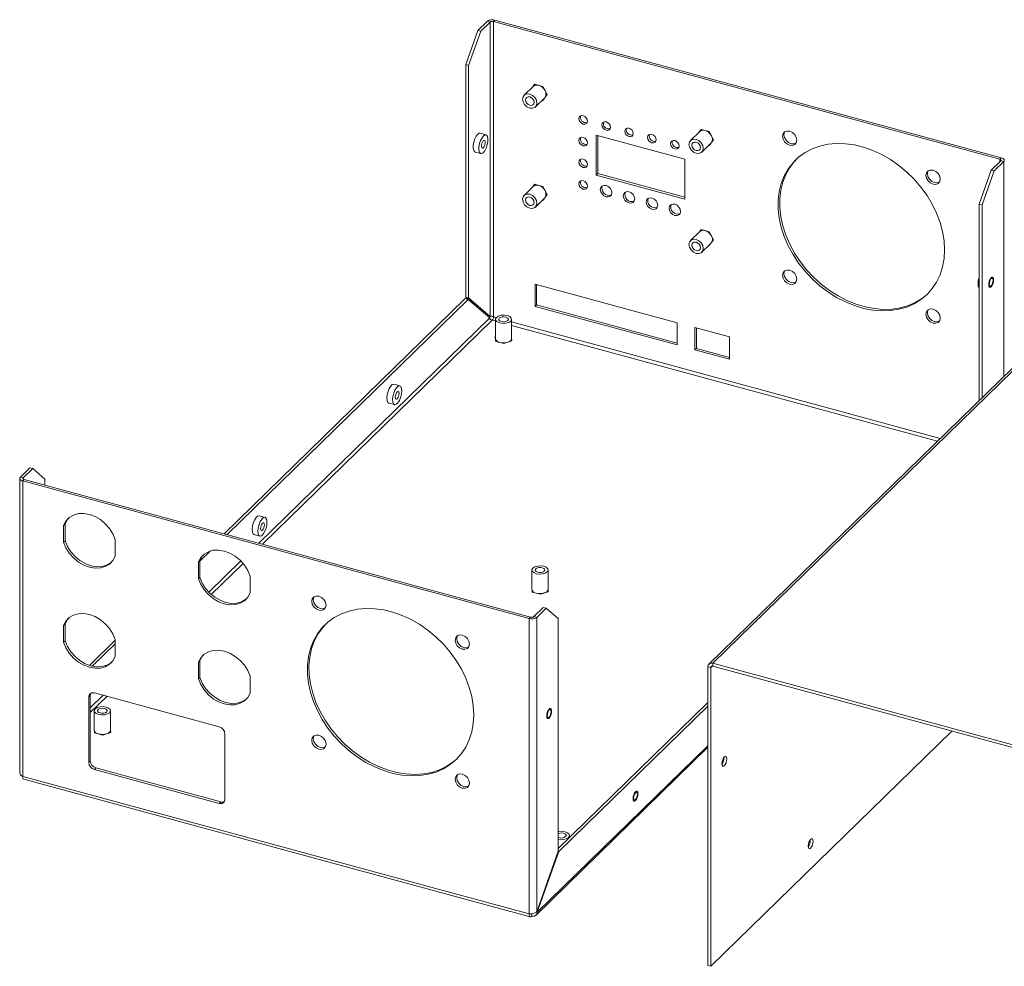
# Model space of a CAD drawing. Header units: millimetres. Extents: x 50 to 1756, y 57 to 1164.
# Tile 5 of 6: x 1238 to 1542, y 558 to 850. Entities that reach past the tile are written whole.
import ezdxf

# ---------------------------------------------------------------- set-up
doc = ezdxf.new("R2010")
doc.units = ezdxf.units.MM

msp = doc.modelspace()

# ---------------------------------------------------------------- linework, layer by layer
at = {"color": 7, "linetype": 'Continuous', "lineweight": 15}
for p, q in [((1382.1336, 849.168), (1379.2105, 846.315)), ((1383.0181, 848.9277), (1380.095, 846.0746)), ((1382.1336, 849.168), (1383.0181, 848.9277)), ((1383.0181, 758.1452), (1383.0181, 848.9277)), ((1384.48, 849.5416), (1384.0133, 849.0861)), ((1540.1368, 806.6551), (1384.0133, 849.0861)), ((1384.0133, 758.0006), (1384.0133, 849.0861)), ((1540.6035, 807.1106), (1384.48, 849.5416)), ((1375.477, 835.8136), (1379.2105, 846.315)), ((1380.095, 846.0746), (1376.3614, 835.5732)), ((1379.2105, 846.315), (1380.095, 846.0746)), ((1376.3614, 835.5732), (1375.477, 835.8136)), ((1375.477, 764.1146), (1375.477, 835.8136)), ((1376.3614, 763.8742), (1376.3614, 835.5732)), ((1396.2528, 829.0737), (1393.4526, 826.3406)), ((1396.945, 822.7625), (1399.7451, 825.4955)), ((1381.7172, 814.1483), (1379.9484, 814.6291)), ((1443.0158, 806.6498), (1415.6873, 814.0771)), ((1415.6873, 814.0771), (1415.6873, 801.7338)), ((1416.154, 802.1894), (1416.154, 813.9502)), ((1447.549, 815.1325), (1444.7488, 812.3994)), ((1448.2412, 808.8213), (1451.0414, 811.5543)), ((1378.3748, 808.8391), (1380.1436, 808.3584)), ((1540.4445, 806.1425), (1537.5214, 803.2895)), ((1541.3289, 805.9022), (1538.4058, 803.0491)), ((1540.6035, 807.1106), (1540.1368, 806.6551)), ((1541.3289, 805.9022), (1540.4445, 806.1425)), ((1416.154, 802.1894), (1415.6873, 801.7338)), ((1415.6873, 801.7338), (1443.0158, 794.3065)), ((1443.0158, 794.8889), (1416.154, 802.1894)), ((1533.7878, 792.7881), (1537.5214, 803.2895)), ((1538.4058, 803.0491), (1534.6722, 792.5477)), ((1537.5214, 803.2895), (1538.4058, 803.0491)), ((1396.2528, 798.2157), (1393.4526, 795.4826)), ((1396.945, 791.9045), (1399.7451, 794.6375)), ((1596.3457, 792.4073), (1451.6702, 651.1995)), ((1534.6722, 792.5477), (1533.7878, 792.7881)), ((1533.7878, 732.287), (1533.7878, 792.7881)), ((1534.6722, 733.1502), (1534.6722, 792.5477)), ((1595.1328, 792.1615), (1450.4572, 650.9537)), ((1447.549, 784.2744), (1444.7488, 781.5414)), ((1448.2412, 777.9632), (1451.0414, 780.6963)), ((1440.6279, 756.2116), (1396.8492, 768.1097)), ((1396.8492, 768.1097), (1396.8492, 761.2523)), ((1397.3159, 761.7079), (1397.3159, 767.9828)), ((1301.0001, 691.1198), (1375.312, 763.6505)), ((1301.8845, 690.8795), (1376.1964, 763.4101)), ((1375.312, 763.6505), (1376.1964, 763.4101)), ((1375.477, 764.1146), (1382.1336, 758.3856)), ((1375.477, 764.1146), (1376.3614, 763.8742)), ((1382.8531, 757.6811), (1376.1964, 763.4101)), ((1376.3614, 763.8742), (1383.0181, 758.1452)), ((1397.3159, 761.7079), (1396.8492, 761.2523)), ((1396.8492, 761.2523), (1440.6279, 749.3542)), ((1440.6279, 749.9366), (1397.3159, 761.7079)), ((1382.1336, 758.3856), (1383.0181, 758.1452)), ((1384.6213, 757.2836), (1384.6213, 751.2834)), ((1389.6213, 751.2834), (1389.6213, 757.2836)), ((1440.6279, 749.3542), (1440.6279, 756.2116)), ((1456.7685, 751.8249), (1446.1555, 754.7093)), ((1446.1555, 754.7093), (1446.1555, 747.8519)), ((1446.6222, 748.3075), (1446.6222, 754.5824)), ((1385.6755, 750.2205), (1385.6676, 750.2359)), ((1456.7685, 744.9676), (1456.7685, 751.8249)), ((1446.6222, 748.3075), (1446.1555, 747.8519)), ((1446.1555, 747.8519), (1456.7685, 744.9676)), ((1456.7685, 745.5499), (1446.6222, 748.3075)), ((1355.1156, 736.7543), (1353.3467, 737.235)), ((1351.7731, 731.445), (1353.542, 730.9643)), ((1241.0687, 711.4843), (1238.1456, 708.6313)), ((1241.9531, 711.244), (1239.03, 708.3909)), ((1241.9531, 711.244), (1241.0687, 711.4843)), ((1245.6867, 708.0307), (1241.9531, 711.244)), ((1237.9449, 708.2139), (1237.9449, 617.3964)), ((1238.1456, 708.6313), (1239.03, 708.3909)), ((1238.871, 707.4228), (1239.3377, 707.8783)), ((1238.871, 707.4228), (1394.9945, 664.9918)), ((1238.871, 707.4228), (1238.871, 616.3373)), ((1239.3377, 707.8783), (1395.4612, 665.4473)), ((1245.6867, 708.0307), (1245.6867, 706.1528)), ((1313.5797, 696.214), (1311.8108, 696.6947)), ((1267.4054, 684.2033), (1267.4054, 689.4173)), ((1310.2372, 690.9047), (1312.0061, 690.424)), ((1293.5202, 682.7156), (1296.7263, 685.8449)), ((1293.5202, 682.9022), (1293.0535, 682.4467)), ((1293.0535, 682.4467), (1293.0535, 677.2327)), ((1293.5202, 682.9022), (1293.5202, 677.6882)), ((1293.5202, 677.6882), (1293.0535, 677.2327)), ((1308.973, 672.9061), (1308.973, 678.1201)), ((1395.8711, 679.9769), (1395.8711, 673.9767)), ((1400.8711, 673.9767), (1400.8711, 679.9769)), ((1396.9253, 672.9138), (1396.9174, 672.9292)), ((1399.3796, 668.4588), (1396.4565, 665.6058)), ((1400.264, 668.2185), (1397.3409, 665.3654)), ((1400.264, 668.2185), (1399.3796, 668.4588)), ((1403.9975, 665.0052), (1400.264, 668.2185)), ((1394.9945, 664.9918), (1395.4612, 665.4473)), ((1394.9945, 664.9918), (1394.9945, 573.9063)), ((1397.3409, 665.3654), (1396.4565, 665.6058)), ((1397.3409, 665.3654), (1397.3409, 574.583)), ((1403.9975, 665.0052), (1403.9975, 593.3062)), ((1259.4503, 650.5659), (1267.4054, 658.3303)), ((1260.333, 650.3239), (1267.4054, 657.2267)), ((1267.4054, 653.3453), (1267.4054, 658.5592)), ((1293.5202, 652.0441), (1293.0535, 651.5886)), ((1293.0535, 651.5886), (1293.0535, 646.3747)), ((1293.5202, 652.0441), (1293.5202, 646.8302)), ((1451.0187, 649.888), (1450.1343, 650.1284)), ((1450.1343, 558.0143), (1450.1343, 650.1284)), ((1451.0187, 557.7739), (1451.0187, 649.888)), ((1451.6702, 651.1995), (1609.9163, 608.1916)), ((1451.6702, 650.3424), (1451.6702, 651.1995)), ((1451.6702, 650.3424), (1609.9163, 607.3345)), ((1293.5202, 646.8302), (1293.0535, 646.3747)), ((1308.973, 642.0481), (1308.973, 647.2621)), ((1259.6912, 641.2735), (1259.2245, 640.818)), ((1259.2245, 640.818), (1259.2245, 620.6746)), ((1259.6912, 641.2735), (1259.6912, 621.1301)), ((1299.4655, 631.5957), (1260.9933, 642.0516)), ((1403.9975, 594.1067), (1450.1343, 639.1376)), ((1404.1625, 593.1642), (1450.1343, 638.034)), ((1260.9471, 636.5737), (1260.9471, 630.5735)), ((1265.9471, 630.5735), (1265.9471, 636.5737)), ((1262.0012, 629.5106), (1261.9933, 629.526)), ((1301.2344, 609.2572), (1301.2344, 629.4006)), ((1525.3454, 630.319), (1451.0187, 557.7739)), ((1397.1483, 573.5818), (1450.1343, 625.2977)), ((1259.6912, 621.1301), (1259.2245, 620.6746)), ((1394.9945, 573.9063), (1238.871, 616.3373)), ((1261.46, 618.935), (1260.9933, 618.4795)), ((1260.9933, 618.4795), (1299.4655, 608.0236)), ((1261.46, 618.935), (1299.9322, 608.4791)), ((1239.226, 615.4525), (1395.3495, 573.0215)), ((1299.9322, 608.4791), (1299.4655, 608.0236)), ((1407.454, 597.4803), (1407.454, 598.1151)), ((1397.3409, 574.583), (1403.9975, 593.3062)), ((1404.1625, 593.1642), (1397.5059, 574.441)), ((1404.1625, 593.1642), (1403.966, 593.2176)), ((1395.805, 573.2088), (1395.805, 573.9444)), ((1397.5059, 574.441), (1397.2572, 574.5085)), ((1450.1343, 558.0143), (1451.0187, 557.7739))]:
    msp.add_line(p, q, dxfattribs=at)
at = {"color": 144, "linetype": 'Continuous', "lineweight": 0}
for p, q in [((1396.7224, 829.7745), (1396.1599, 828.983)), ((1396.5086, 829.2726), (1396.8422, 829.7419)), ((1399.2755, 829.0806), (1396.7224, 829.7745)), ((1400.552, 826.5907), (1399.2755, 829.0806)), ((1399.2755, 824.7948), (1400.552, 826.5907)), ((1399.0812, 824.8476), (1399.2755, 824.7948)), ((1399.6224, 825.2828), (1399.5479, 825.3031)), ((1448.0187, 815.8332), (1447.4561, 815.0418)), ((1448.1384, 815.8007), (1447.8049, 815.3314)), ((1450.5717, 815.1394), (1448.0187, 815.8332)), ((1451.8483, 812.6495), (1450.5717, 815.1394)), ((1450.3775, 810.9063), (1450.5717, 810.8535)), ((1450.5717, 810.8535), (1451.8483, 812.6495)), ((1450.9187, 811.3416), (1450.8442, 811.3618)), ((1443.0158, 794.3065), (1443.0158, 806.6498)), ((1396.7224, 798.9164), (1396.1599, 798.125)), ((1396.5086, 798.4146), (1396.8422, 798.8839)), ((1399.2755, 798.2226), (1396.7224, 798.9164)), ((1400.552, 795.7327), (1399.2755, 798.2226)), ((1399.2755, 793.9367), (1400.552, 795.7327)), ((1399.0812, 793.9895), (1399.2755, 793.9367)), ((1448.0187, 784.9752), (1447.4561, 784.1838)), ((1448.1384, 784.9427), (1447.8049, 784.4734)), ((1450.5717, 784.2814), (1448.0187, 784.9752)), ((1451.8483, 781.7915), (1450.5717, 784.2814)), ((1450.5717, 779.9955), (1451.8483, 781.7915)), ((1450.9187, 780.4836), (1450.8442, 780.5038)), ((1450.3775, 780.0483), (1450.5717, 779.9955)), ((1384.5682, 751.9773), (1384.6213, 751.9945)), ((1384.678, 750.4916), (1384.5682, 751.9773)), ((1384.6213, 751.2834), (1384.6231, 751.2344)), ((1384.6301, 751.1402), (1384.6364, 751.1422)), ((1387.2311, 749.7977), (1384.678, 750.4916)), ((1389.6744, 750.5895), (1387.2311, 749.7977)), ((1389.5775, 751.0434), (1389.6126, 750.5695)), ((1389.6213, 751.3079), (1389.6744, 750.5895)), ((1251.9525, 694.1994), (1251.4858, 693.7439)), ((1251.4858, 693.7439), (1251.4858, 688.5299)), ((1251.9525, 694.1994), (1251.9525, 688.9854)), ((1251.9525, 688.9854), (1251.4858, 688.5299)), ((1395.818, 674.6706), (1395.8711, 674.6878)), ((1395.9278, 673.1849), (1395.818, 674.6706)), ((1395.8711, 673.9767), (1395.8729, 673.9278)), ((1400.8711, 674.0012), (1400.9242, 673.2829)), ((1395.8862, 673.8355), (1395.8799, 673.8335)), ((1398.4809, 672.491), (1395.9278, 673.1849)), ((1400.9242, 673.2829), (1398.4809, 672.491)), ((1400.8623, 673.2628), (1400.8273, 673.7368)), ((1251.9525, 663.3413), (1251.4858, 662.8858)), ((1251.4858, 662.8858), (1251.4858, 657.6719)), ((1251.9525, 663.3413), (1251.9525, 658.1274)), ((1251.9525, 658.1274), (1251.4858, 657.6719)), ((1260.894, 631.2674), (1260.9471, 631.2846)), ((1261.0038, 629.7817), (1260.894, 631.2674)), ((1260.9471, 630.5735), (1260.9489, 630.5245)), ((1260.9558, 630.4303), (1260.9621, 630.4323)), ((1263.5569, 629.0878), (1261.0038, 629.7817)), ((1266.0002, 629.8796), (1263.5569, 629.0878)), ((1265.9383, 629.8596), (1265.9033, 630.3335)), ((1265.9471, 630.598), (1266.0002, 629.8796))]:
    msp.add_line(p, q, dxfattribs=at)
at = {"color": 8, "linetype": 'Continuous', "lineweight": 15}
for p, q in [((1540.1368, 805.8422), (1540.1368, 806.6551)), ((1541.3289, 739.6473), (1541.3289, 805.9022)), ((1311.6826, 688.2165), (1382.8531, 757.6811)), ((1312.8401, 687.902), (1383.6695, 757.0337)), ((1383.6695, 757.0337), (1384.6213, 756.775)), ((1384.8165, 757.7823), (1384.0133, 758.0006)), ((1521.7733, 720.5604), (1389.6213, 756.4765)), ((1389.6213, 755.4161), (1520.9235, 719.731)), ((1239.03, 708.3909), (1239.03, 708.0368)), ((1296.263, 673.1666), (1306.1037, 682.7713)), ((1297.0102, 672.4515), (1306.8004, 682.0071)), ((1451.0187, 649.888), (1451.509, 650.3665)), ((1259.6912, 637.4713), (1263.6455, 641.3308)), ((1259.6912, 636.027), (1264.8029, 641.0163)), ((1397.5059, 574.441), (1450.1343, 625.8079))]:
    msp.add_line(p, q, dxfattribs=at)
at = {"color": 7, "linetype": 'Continuous', "lineweight": 15, "flags": 128}
for points in [[(1397.4098, 823.9506), (1397.2415, 824.8164), (1396.7622, 825.6419), (1396.0449, 826.3014), (1395.1988, 826.6945), (1394.3526, 826.7613), (1393.6353, 826.4917), (1393.156, 825.9268), (1392.9877, 825.1525), (1393.156, 824.2867), (1393.6353, 823.4612), (1394.3526, 822.8017), (1395.1988, 822.4086), (1396.0449, 822.3418), (1396.7622, 822.6114), (1397.2415, 823.1763), (1397.4098, 823.9506)], [(1396.5254, 824.191), (1396.4244, 824.7105), (1396.1368, 825.2058), (1395.7065, 825.6015), (1395.1988, 825.8373), (1394.6911, 825.8774), (1394.2607, 825.7157), (1393.9731, 825.3767), (1393.8722, 824.9121), (1393.9731, 824.3926), (1394.2607, 823.8973), (1394.6911, 823.5017), (1395.1988, 823.2658), (1395.7065, 823.2257), (1396.1368, 823.3875), (1396.4244, 823.7264), (1396.5254, 824.191)], [(1412.9898, 818.4103), (1412.8889, 818.9298), (1412.6013, 819.425), (1412.1709, 819.8207), (1411.6632, 820.0566), (1411.1555, 820.0967), (1410.7251, 819.9349), (1410.4376, 819.596), (1410.3366, 819.1314), (1410.4376, 818.6119), (1410.7251, 818.1166), (1411.1555, 817.7209), (1411.6632, 817.4851), (1412.1709, 817.445), (1412.6013, 817.6067), (1412.8889, 817.9457), (1412.9898, 818.4103)], [(1420.0652, 816.4873), (1419.9642, 817.0068), (1419.6766, 817.5021), (1419.2462, 817.8978), (1418.7386, 818.1336), (1418.2309, 818.1738), (1417.8005, 818.012), (1417.5129, 817.673), (1417.4119, 817.2084), (1417.5129, 816.689), (1417.8005, 816.1937), (1418.2309, 815.798), (1418.7386, 815.5621), (1419.2462, 815.522), (1419.6766, 815.6838), (1419.9642, 816.0228), (1420.0652, 816.4873)], [(1379.6948, 808.838), (1379.9946, 808.4273), (1380.4072, 808.3575), (1380.8829, 808.637), (1381.3643, 809.232), (1381.7935, 810.0709), (1382.1185, 811.0523), (1382.3002, 812.0581), (1382.3167, 812.9667), (1382.166, 813.6687), (1381.8662, 814.0794), (1381.4536, 814.1492), (1380.9779, 813.8697), (1380.4965, 813.2747), (1380.0674, 812.4358), (1379.7424, 811.4543), (1379.5606, 810.4486), (1379.5441, 809.54), (1379.6948, 808.838)], [(1427.1405, 814.5644), (1427.0395, 815.0839), (1426.752, 815.5792), (1426.3216, 815.9749), (1425.8139, 816.2107), (1425.3062, 816.2508), (1424.8758, 816.0891), (1424.5883, 815.7501), (1424.4873, 815.2855), (1424.5883, 814.766), (1424.8758, 814.2708), (1425.3062, 813.8751), (1425.8139, 813.6392), (1426.3216, 813.5991), (1426.752, 813.7609), (1427.0395, 814.0998), (1427.1405, 814.5644)], [(1434.2159, 812.6415), (1434.1149, 813.161), (1433.8273, 813.6563), (1433.3969, 814.0519), (1432.8892, 814.2878), (1432.3816, 814.3279), (1431.9512, 814.1662), (1431.6636, 813.8272), (1431.5626, 813.3626), (1431.6636, 812.8431), (1431.9512, 812.3478), (1432.3816, 811.9521), (1432.8892, 811.7163), (1433.3969, 811.6762), (1433.8273, 811.8379), (1434.1149, 812.1769), (1434.2159, 812.6415)], [(1477.5524, 812.521), (1477.3841, 813.3868), (1476.9048, 814.2123), (1476.1874, 814.8718), (1475.3413, 815.2649), (1474.4952, 815.3317), (1473.7779, 815.0621), (1473.2986, 814.4972), (1473.1303, 813.7229), (1473.2986, 812.8571), (1473.7779, 812.0316), (1474.4952, 811.3721), (1475.3413, 810.979), (1476.1874, 810.9122), (1476.9048, 811.1818), (1477.3841, 811.7467), (1477.5524, 812.521)], [(1477.2948, 811.5873), (1476.6541, 811.3677), (1475.808, 811.4345), (1474.9619, 811.8276), (1474.2446, 812.4871), (1473.7653, 813.3126), (1473.597, 814.1784), (1473.7653, 814.9527), (1473.8545, 815.1121)], [(1380.4156, 810.2469), (1380.5598, 810.0642), (1380.7604, 810.0625), (1380.9869, 810.242), (1381.2048, 810.5756), (1381.3809, 811.0123), (1381.4885, 811.4857), (1381.511, 811.9238), (1381.4452, 812.2598), (1381.301, 812.4425), (1381.1004, 812.4442), (1380.8739, 812.2647), (1380.656, 811.9311), (1380.4799, 811.4944), (1380.3724, 811.021), (1380.3498, 810.5829), (1380.4156, 810.2469)], [(1412.9898, 811.7244), (1412.8889, 812.2439), (1412.6013, 812.7391), (1412.1709, 813.1348), (1411.6632, 813.3707), (1411.1555, 813.4108), (1410.7251, 813.249), (1410.4376, 812.9101), (1410.3366, 812.4455), (1410.4376, 811.926), (1410.7251, 811.4307), (1411.1555, 811.035), (1411.6632, 810.7992), (1412.1709, 810.7591), (1412.6013, 810.9208), (1412.8889, 811.2598), (1412.9898, 811.7244)], [(1441.2912, 810.7186), (1441.1902, 811.238), (1440.9027, 811.7333), (1440.4723, 812.129), (1439.9646, 812.3649), (1439.4569, 812.405), (1439.0265, 812.2432), (1438.7389, 811.9043), (1438.638, 811.4397), (1438.7389, 810.9202), (1439.0265, 810.4249), (1439.4569, 810.0292), (1439.9646, 809.7934), (1440.4723, 809.7533), (1440.9027, 809.915), (1441.1902, 810.254), (1441.2912, 810.7186)], [(1448.7061, 810.0094), (1448.5378, 810.8752), (1448.0585, 811.7007), (1447.3412, 812.3602), (1446.495, 812.7533), (1445.6489, 812.8201), (1444.9316, 812.5505), (1444.4523, 811.9856), (1444.284, 811.2113), (1444.4523, 810.3455), (1444.9316, 809.52), (1445.6489, 808.8605), (1446.495, 808.4674), (1447.3412, 808.4006), (1448.0585, 808.6702), (1448.5378, 809.2351), (1448.7061, 810.0094)], [(1447.8217, 810.2498), (1447.7207, 810.7693), (1447.4331, 811.2646), (1447.0027, 811.6602), (1446.495, 811.8961), (1445.9874, 811.9362), (1445.557, 811.7744), (1445.2694, 811.4355), (1445.1684, 810.9709), (1445.2694, 810.4514), (1445.557, 809.9561), (1445.9874, 809.5604), (1446.495, 809.3246), (1447.0027, 809.2845), (1447.4331, 809.4462), (1447.7207, 809.7852), (1447.8217, 810.2498)], [(1523.0999, 778.713), (1522.9442, 781.4899), (1522.4791, 784.3177), (1521.7102, 787.162), (1520.6468, 789.9884), (1519.3019, 792.7626), (1517.6917, 795.4508), (1515.8359, 798.0205), (1513.7569, 800.4404), (1511.48, 802.6812), (1509.0328, 804.7157), (1506.445, 806.5191), (1503.748, 808.0697), (1500.9746, 809.3484), (1498.1585, 810.34), (1495.3338, 811.0322), (1492.5347, 811.4167), (1489.7954, 811.4889), (1487.149, 811.2478), (1484.6277, 810.6965), (1482.262, 809.8415), (1480.0808, 808.6932), (1478.1103, 807.2657), (1476.3747, 805.5761), (1474.8949, 803.6451), (1473.6889, 801.4961), (1472.7714, 799.1551), (1472.1534, 796.6506), (1471.8426, 794.013), (1471.8426, 791.2743), (1472.1534, 788.4677), (1472.7714, 785.6273), (1473.6889, 782.7876), (1474.8949, 779.9831), (1476.3747, 777.2477), (1478.1103, 774.6148), (1480.0808, 772.1162), (1482.262, 769.7823), (1484.6277, 767.6414), (1487.149, 765.7195), (1489.7954, 764.04), (1492.5347, 762.6232), (1495.3338, 761.4863), (1498.1585, 760.6431), (1500.9746, 760.1039), (1503.748, 759.8752), (1506.445, 759.9598), (1509.0328, 760.3566), (1511.48, 761.0609), (1513.7569, 762.0641), (1515.8359, 763.3539), (1517.6917, 764.9148), (1519.3019, 766.7278), (1520.6468, 768.771), (1521.7102, 771.0194), (1522.4791, 773.4458), (1522.9442, 776.0208), (1523.0999, 778.713)], [(1412.9898, 805.0385), (1412.8889, 805.5579), (1412.6013, 806.0532), (1412.1709, 806.4489), (1411.6632, 806.6848), (1411.1555, 806.7249), (1410.7251, 806.5631), (1410.4376, 806.2242), (1410.3366, 805.7596), (1410.4376, 805.2401), (1410.7251, 804.7448), (1411.1555, 804.3491), (1411.6632, 804.1133), (1412.1709, 804.0732), (1412.6013, 804.2349), (1412.8889, 804.5739), (1412.9898, 805.0385)], [(1517.9388, 765.1604), (1516.3026, 763.8094), (1514.2236, 762.5196), (1511.9467, 761.5164), (1509.4994, 760.8121), (1506.9117, 760.4153), (1504.2147, 760.3307), (1501.4413, 760.5594), (1498.6252, 761.0987), (1495.8005, 761.9418), (1493.0014, 763.0787), (1490.2621, 764.4955), (1487.6157, 766.175), (1485.0944, 768.0969), (1482.7287, 770.2378), (1480.5475, 772.5717), (1478.577, 775.0703), (1476.8414, 777.7032), (1475.3616, 780.4386), (1474.1556, 783.2431), (1473.2381, 786.0828), (1472.6201, 788.9232), (1472.3093, 791.7298), (1472.3093, 794.4685), (1472.6201, 797.1061), (1473.2381, 799.6106), (1474.1556, 801.9516), (1475.3616, 804.1006), (1476.8414, 806.0316), (1477.4315, 806.6624)], [(1540.1368, 806.6551), (1540.2573, 806.6141), (1540.3599, 806.5618), (1540.4408, 806.5002), (1540.4968, 806.4316), (1540.5257, 806.3588), (1540.5265, 806.2844), (1540.499, 806.2114), (1540.4445, 806.1425)], [(1540.6035, 807.1106), (1540.8876, 807.014), (1541.1296, 806.8907), (1541.3202, 806.7454), (1541.4521, 806.5838), (1541.5203, 806.412), (1541.5221, 806.2367), (1541.4575, 806.0645), (1541.3289, 805.9022)], [(1521.7733, 800.5027), (1521.605, 801.3685), (1521.1257, 802.194), (1520.4084, 802.8535), (1519.5622, 803.2466), (1518.7161, 803.3134), (1517.9988, 803.0438), (1517.5195, 802.4789), (1517.3512, 801.7046), (1517.5195, 800.8388), (1517.9988, 800.0133), (1518.7161, 799.3538), (1519.5622, 798.9607), (1520.4084, 798.8939), (1521.1257, 799.1635), (1521.605, 799.7284), (1521.7733, 800.5027)], [(1521.5157, 799.569), (1520.875, 799.3494), (1520.0289, 799.4163), (1519.1828, 799.8093), (1518.4655, 800.4688), (1517.9862, 801.2943), (1517.8179, 802.1601), (1517.9862, 802.9344), (1518.0754, 803.0938)], [(1412.9898, 798.3526), (1412.8889, 798.872), (1412.6013, 799.3673), (1412.1709, 799.763), (1411.6632, 799.9989), (1411.1555, 800.039), (1410.7251, 799.8772), (1410.4376, 799.5382), (1410.3366, 799.0737), (1410.4376, 798.5542), (1410.7251, 798.0589), (1411.1555, 797.6632), (1411.6632, 797.4274), (1412.1709, 797.3873), (1412.6013, 797.549), (1412.8889, 797.888), (1412.9898, 798.3526)], [(1420.5074, 796.3095), (1420.3727, 797.0021), (1419.9893, 797.6625), (1419.4155, 798.1901), (1418.7386, 798.5045), (1418.0617, 798.558), (1417.4878, 798.3423), (1417.1044, 797.8904), (1416.9697, 797.2709), (1417.1044, 796.5783), (1417.4878, 795.9179), (1418.0617, 795.3903), (1418.7386, 795.0758), (1419.4155, 795.0224), (1419.9893, 795.238), (1420.3727, 795.69), (1420.5074, 796.3095)], [(1397.4098, 793.0926), (1397.2415, 793.9584), (1396.7622, 794.7839), (1396.0449, 795.4434), (1395.1988, 795.8365), (1394.3526, 795.9033), (1393.6353, 795.6337), (1393.156, 795.0688), (1392.9877, 794.2945), (1393.156, 793.4287), (1393.6353, 792.6032), (1394.3526, 791.9437), (1395.1988, 791.5506), (1396.0449, 791.4838), (1396.7622, 791.7534), (1397.2415, 792.3183), (1397.4098, 793.0926)], [(1427.5827, 794.3865), (1427.4481, 795.0792), (1427.0647, 795.7395), (1426.4908, 796.2671), (1425.8139, 796.5816), (1425.137, 796.6351), (1424.5631, 796.4194), (1424.1797, 795.9674), (1424.0451, 795.348), (1424.1797, 794.6553), (1424.5631, 793.995), (1425.137, 793.4674), (1425.8139, 793.1529), (1426.4908, 793.0994), (1427.0647, 793.3151), (1427.4481, 793.7671), (1427.5827, 794.3865)], [(1396.5254, 793.333), (1396.4244, 793.8525), (1396.1368, 794.3478), (1395.7065, 794.7434), (1395.1988, 794.9793), (1394.6911, 795.0194), (1394.2607, 794.8576), (1393.9731, 794.5187), (1393.8722, 794.0541), (1393.9731, 793.5346), (1394.2607, 793.0393), (1394.6911, 792.6436), (1395.1988, 792.4078), (1395.7065, 792.3677), (1396.1368, 792.5294), (1396.4244, 792.8684), (1396.5254, 793.333)], [(1399.7451, 794.6375), (1399.7531, 794.6453), (1399.9138, 794.8347)], [(1434.6581, 792.4636), (1434.5234, 793.1562), (1434.14, 793.8166), (1433.5661, 794.3442), (1432.8892, 794.6587), (1432.2123, 794.7121), (1431.6385, 794.4965), (1431.2551, 794.0445), (1431.1204, 793.4251), (1431.2551, 792.7324), (1431.6385, 792.072), (1432.2123, 791.5445), (1432.8892, 791.23), (1433.5661, 791.1765), (1434.14, 791.3922), (1434.5234, 791.8441), (1434.6581, 792.4636)], [(1441.7334, 790.5407), (1441.5988, 791.2333), (1441.2153, 791.8937), (1440.6415, 792.4213), (1439.9646, 792.7357), (1439.2877, 792.7892), (1438.7138, 792.5735), (1438.3304, 792.1216), (1438.1958, 791.5021), (1438.3304, 790.8095), (1438.7138, 790.1491), (1439.2877, 789.6215), (1439.9646, 789.3071), (1440.6415, 789.2536), (1441.2153, 789.4693), (1441.5988, 789.9212), (1441.7334, 790.5407)], [(1448.7061, 779.1514), (1448.5378, 780.0172), (1448.0585, 780.8427), (1447.3412, 781.5022), (1446.495, 781.8952), (1445.6489, 781.9621), (1444.9316, 781.6925), (1444.4523, 781.1275), (1444.284, 780.3532), (1444.4523, 779.4874), (1444.9316, 778.662), (1445.6489, 778.0025), (1446.495, 777.6094), (1447.3412, 777.5426), (1448.0585, 777.8121), (1448.5378, 778.3771), (1448.7061, 779.1514)], [(1447.8217, 779.3918), (1447.7207, 779.9112), (1447.4331, 780.4065), (1447.0027, 780.8022), (1446.495, 781.0381), (1445.9874, 781.0782), (1445.557, 780.9164), (1445.2694, 780.5775), (1445.1684, 780.1129), (1445.2694, 779.5934), (1445.557, 779.0981), (1445.9874, 778.7024), (1446.495, 778.4666), (1447.0027, 778.4265), (1447.4331, 778.5882), (1447.7207, 778.9272), (1447.8217, 779.3918)], [(1477.5524, 769.6627), (1477.3841, 770.5285), (1476.9048, 771.354), (1476.1874, 772.0134), (1475.3413, 772.4065), (1474.4952, 772.4733), (1473.7779, 772.2038), (1473.2986, 771.6388), (1473.1303, 770.8645), (1473.2986, 769.9987), (1473.7779, 769.1732), (1474.4952, 768.5138), (1475.3413, 768.1207), (1476.1874, 768.0538), (1476.9048, 768.3234), (1477.3841, 768.8884), (1477.5524, 769.6627)], [(1477.2948, 768.7289), (1476.6541, 768.5093), (1475.808, 768.5762), (1474.9619, 768.9693), (1474.2446, 769.6287), (1473.7653, 770.4542), (1473.597, 771.32), (1473.7653, 772.0943), (1473.8545, 772.2537)], [(1537.9872, 769.715), (1538.053, 769.379), (1538.0305, 768.941), (1537.9229, 768.4676), (1537.7468, 768.0308), (1537.5289, 767.6973), (1537.3024, 767.5177), (1537.1018, 767.5194), (1536.9576, 767.7022), (1536.8918, 768.0381), (1536.9144, 768.4762), (1537.0219, 768.9496), (1537.198, 769.3863), (1537.4159, 769.7199), (1537.6424, 769.8995), (1537.843, 769.8978), (1537.9872, 769.715)], [(1521.7733, 757.6444), (1521.605, 758.5102), (1521.1257, 759.3357), (1520.4084, 759.9951), (1519.5622, 760.3882), (1518.7161, 760.4551), (1517.9988, 760.1855), (1517.5195, 759.6205), (1517.3512, 758.8462), (1517.5195, 757.9804), (1517.9988, 757.1549), (1518.7161, 756.4955), (1519.5622, 756.1024), (1520.4084, 756.0355), (1521.1257, 756.3051), (1521.605, 756.8701), (1521.7733, 757.6444)], [(1521.5157, 756.7106), (1520.875, 756.491), (1520.0289, 756.5579), (1519.1828, 756.951), (1518.4655, 757.6104), (1517.9862, 758.4359), (1517.8179, 759.3017), (1517.9862, 760.076), (1518.0754, 760.2355)], [(1389.3324, 756.6827), (1389.6106, 757.1642), (1389.5098, 757.6639), (1389.0454, 758.1057), (1388.2881, 758.4224), (1387.3531, 758.5656), (1386.3829, 758.5137), (1385.5251, 758.2745), (1384.9103, 757.8845), (1384.6321, 757.403), (1384.7329, 756.9033), (1385.1973, 756.4615), (1385.9546, 756.1448), (1386.8895, 756.0015), (1387.8598, 756.0534), (1388.7176, 756.2926), (1389.3324, 756.6827)], [(1388.448, 756.923), (1388.6149, 757.2119), (1388.5544, 757.5118), (1388.2758, 757.7769), (1387.8214, 757.9668), (1387.2604, 758.0528), (1386.6783, 758.0217), (1386.1636, 757.8782), (1385.7947, 757.6441), (1385.6278, 757.3552), (1385.6883, 757.0554), (1385.9669, 756.7903), (1386.4213, 756.6003), (1386.9823, 756.5144), (1387.5644, 756.5455), (1388.0791, 756.689), (1388.448, 756.923)], [(1353.0221, 733.5076), (1352.9289, 732.5401), (1353.0046, 731.7317), (1353.2399, 731.18), (1353.6066, 730.9514), (1354.0604, 731.0736), (1354.5466, 731.5317), (1355.0065, 732.2706), (1355.3846, 733.2011), (1355.6354, 734.211), (1355.7286, 735.1785), (1355.653, 735.9869), (1355.4176, 736.5386), (1355.0509, 736.7672), (1354.5971, 736.645), (1354.1109, 736.1869), (1353.651, 735.448), (1353.2729, 734.5175), (1353.0221, 733.5076)], [(1353.7843, 733.7127), (1353.7456, 733.263), (1353.7956, 732.904), (1353.9268, 732.6904), (1354.1192, 732.6548), (1354.3435, 732.8026), (1354.5656, 733.1112), (1354.7516, 733.5338), (1354.8732, 734.0059), (1354.912, 734.4556), (1354.8619, 734.8146), (1354.7307, 735.0282), (1354.5383, 735.0638), (1354.314, 734.916), (1354.0919, 734.6074), (1353.906, 734.1848), (1353.7843, 733.7127)], [(1238.1456, 708.6313), (1238.017, 708.4689), (1237.9524, 708.2968), (1237.9542, 708.1215), (1238.0224, 707.9497), (1238.1543, 707.788), (1238.345, 707.6428), (1238.587, 707.5195), (1238.871, 707.4228)], [(1239.03, 708.3909), (1238.9755, 708.3221), (1238.9481, 708.249), (1238.9488, 708.1747), (1238.9778, 708.1018), (1239.0337, 708.0333), (1239.1146, 707.9716), (1239.2172, 707.9193), (1239.3377, 707.8783)], [(1267.4054, 689.4173), (1266.6805, 691.1475), (1265.6454, 692.7846), (1264.3442, 694.2581), (1262.833, 695.5049), (1261.1764, 696.4716), (1259.4456, 697.1167), (1257.7148, 697.4124), (1256.0582, 697.3462), (1254.547, 696.9208), (1253.2458, 696.1545), (1252.2107, 695.0801), (1251.4858, 693.7439)], [(1253.0502, 695.9929), (1252.6774, 695.5356), (1251.9525, 694.1994)], [(1311.4862, 692.9673), (1311.393, 691.9998), (1311.4687, 691.1914), (1311.7041, 690.6397), (1312.0708, 690.4111), (1312.5246, 690.5333), (1313.0107, 690.9914), (1313.4706, 691.7303), (1313.8488, 692.6608), (1314.0995, 693.6707), (1314.1927, 694.6382), (1314.1171, 695.4466), (1313.8817, 695.9983), (1313.515, 696.2269), (1313.0612, 696.1047), (1312.575, 695.6466), (1312.1152, 694.9077), (1311.737, 693.9772), (1311.4862, 692.9673)], [(1312.2484, 693.1724), (1312.2097, 692.7227), (1312.2597, 692.3637), (1312.391, 692.1501), (1312.5834, 692.1145), (1312.8077, 692.2623), (1313.0297, 692.5709), (1313.2157, 692.9935), (1313.3373, 693.4656), (1313.3761, 693.9153), (1313.326, 694.2743), (1313.1948, 694.4879), (1313.0024, 694.5235), (1312.7781, 694.3757), (1312.5561, 694.067), (1312.3701, 693.6445), (1312.2484, 693.1724)], [(1251.4858, 688.5299), (1252.2107, 686.7996), (1253.2458, 685.1626), (1254.547, 683.6891), (1256.0582, 682.4422), (1257.7148, 681.4756), (1259.4456, 680.8305), (1261.1764, 680.5348), (1262.833, 680.601), (1264.3442, 681.0264), (1265.6454, 681.7927), (1266.6805, 682.867), (1267.4054, 684.2033)], [(1251.9525, 688.9854), (1252.6774, 687.2552), (1253.7125, 685.6181), (1255.0137, 684.1446), (1256.5249, 682.8977), (1258.1815, 681.9311), (1259.9123, 681.286), (1261.6431, 680.9903), (1263.2997, 681.0565), (1264.8109, 681.4819), (1266.112, 682.2482), (1266.3077, 682.4098)], [(1308.973, 678.1201), (1308.2482, 679.8503), (1307.213, 681.4874), (1305.9119, 682.9609), (1304.4006, 684.2077), (1302.7441, 685.1744), (1301.0133, 685.8195), (1299.2824, 686.1152), (1297.6259, 686.049), (1296.1146, 685.6236), (1294.8135, 684.8573), (1293.7783, 683.7829), (1293.0535, 682.4467)], [(1294.6179, 684.6957), (1294.245, 684.2384), (1293.5202, 682.9022)], [(1400.5822, 679.376), (1400.8604, 679.8575), (1400.7596, 680.3572), (1400.2952, 680.799), (1399.5379, 681.1157), (1398.6029, 681.259), (1397.6327, 681.2071), (1396.7749, 680.9679), (1396.1601, 680.5778), (1395.8819, 680.0963), (1395.9827, 679.5966), (1396.4471, 679.1548), (1397.2044, 678.8381), (1398.1393, 678.6949), (1399.1096, 678.7468), (1399.9674, 678.9859), (1400.5822, 679.376)], [(1399.6977, 679.6164), (1399.8647, 679.9053), (1399.8042, 680.2051), (1399.5256, 680.4702), (1399.0712, 680.6602), (1398.5102, 680.7461), (1397.9281, 680.715), (1397.4134, 680.5715), (1397.0445, 680.3375), (1396.8776, 680.0485), (1396.938, 679.7487), (1397.2167, 679.4836), (1397.6711, 679.2936), (1398.232, 679.2077), (1398.8142, 679.2388), (1399.3289, 679.3823), (1399.6977, 679.6164)], [(1293.0535, 677.2327), (1293.7783, 675.5024), (1294.8135, 673.8654), (1296.1146, 672.3919), (1297.6259, 671.145), (1299.2824, 670.1784), (1301.0133, 669.5333), (1302.7441, 669.2376), (1304.4006, 669.3038), (1305.9119, 669.7292), (1307.213, 670.4955), (1308.2482, 671.5698), (1308.973, 672.9061)], [(1293.5202, 677.6882), (1294.245, 675.958), (1295.2802, 674.3209), (1296.5813, 672.8474), (1298.0926, 671.6005), (1299.7491, 670.6339), (1301.4799, 669.9888), (1303.2108, 669.6931), (1304.8673, 669.7593), (1306.3786, 670.1847), (1307.6797, 670.951), (1307.8753, 671.1126)], [(1332.4101, 669.1434), (1332.2418, 670.0092), (1331.7625, 670.8347), (1331.0452, 671.4942), (1330.199, 671.8872), (1329.3529, 671.9541), (1328.6356, 671.6845), (1328.1563, 671.1196), (1327.988, 670.3452), (1328.1563, 669.4794), (1328.6356, 668.654), (1329.3529, 667.9945), (1330.199, 667.6014), (1331.0452, 667.5346), (1331.7625, 667.8041), (1332.2418, 668.3691), (1332.4101, 669.1434)], [(1328.7122, 671.7345), (1328.623, 671.5751), (1328.4547, 670.8007), (1328.623, 669.9349), (1329.1023, 669.1095), (1329.8196, 668.45), (1330.6657, 668.0569), (1331.5119, 667.9901), (1332.1526, 668.2097)], [(1377.9576, 635.3354), (1377.802, 638.1123), (1377.3368, 640.94), (1376.5679, 643.7844), (1375.5046, 646.6108), (1374.1596, 649.385), (1372.5495, 652.0732), (1370.6936, 654.6429), (1368.6146, 657.0628), (1366.3377, 659.3036), (1363.8905, 661.3381), (1361.3027, 663.1415), (1358.6057, 664.692), (1355.8324, 665.9708), (1353.0162, 666.9623), (1350.1915, 667.6546), (1347.3925, 668.0391), (1344.6532, 668.1113), (1342.0068, 667.8702), (1339.4854, 667.3188), (1337.1198, 666.4638), (1334.9385, 665.3156), (1332.9681, 663.888), (1331.2324, 662.1985), (1329.7526, 660.2675), (1328.5467, 658.1185), (1327.6291, 655.7775), (1327.0112, 653.273), (1326.7003, 650.6354), (1326.7003, 647.8967), (1327.0112, 645.0901), (1327.6291, 642.2497), (1328.5467, 639.41), (1329.7526, 636.6054), (1331.2324, 633.8701), (1332.9681, 631.2371), (1334.9385, 628.7385), (1337.1198, 626.4046), (1339.4854, 624.2638), (1342.0068, 622.3419), (1344.6532, 620.6624), (1347.3925, 619.2456), (1350.1915, 618.1087), (1353.0162, 617.2655), (1355.8324, 616.7263), (1358.6057, 616.4976), (1361.3027, 616.5822), (1363.8905, 616.979), (1366.3377, 617.6833), (1368.6146, 618.6864), (1370.6936, 619.9763), (1372.5495, 621.5372), (1374.1596, 623.3502), (1375.5046, 625.3933), (1376.5679, 627.6417), (1377.3368, 630.0682), (1377.802, 632.6431), (1377.9576, 635.3354)], [(1267.4054, 658.5592), (1266.6805, 660.2895), (1265.6454, 661.9265), (1264.3442, 663.4001), (1262.833, 664.6469), (1261.1764, 665.6136), (1259.4456, 666.2587), (1257.7148, 666.5544), (1256.0582, 666.4882), (1254.547, 666.0628), (1253.2458, 665.2964), (1252.2107, 664.2221), (1251.4858, 662.8858)], [(1253.0502, 665.1348), (1252.6774, 664.6776), (1251.9525, 663.3413)], [(1332.2892, 663.2848), (1331.3044, 662.193), (1329.8915, 660.2052), (1328.7564, 658.0057), (1327.9129, 655.6211), (1327.3712, 653.0804), (1327.1378, 650.4144), (1327.2157, 647.6556), (1327.6038, 644.8373), (1328.2975, 641.9938), (1329.2883, 639.1597), (1330.5643, 636.3693), (1332.1098, 633.6565), (1333.9063, 631.0542), (1335.9317, 628.594), (1338.1617, 626.3058), (1340.569, 624.2173), (1343.1246, 622.354), (1345.7973, 620.7383), (1348.5547, 619.39), (1351.3633, 618.3254), (1354.1891, 617.5574), (1356.9977, 617.0954), (1359.7551, 616.9449), (1362.4278, 617.1077), (1364.9834, 617.582), (1367.3907, 618.362), (1369.6207, 619.4381), (1371.6461, 620.7973), (1372.7965, 621.7827)], [(1376.631, 657.1251), (1376.4627, 657.9909), (1375.9834, 658.8164), (1375.2661, 659.4759), (1374.42, 659.8689), (1373.5738, 659.9358), (1372.8565, 659.6662), (1372.3772, 659.1013), (1372.2089, 658.3269), (1372.3772, 657.4611), (1372.8565, 656.6357), (1373.5738, 655.9762), (1374.42, 655.5831), (1375.2661, 655.5163), (1375.9834, 655.7858), (1376.4627, 656.3508), (1376.631, 657.1251)], [(1372.9331, 659.7162), (1372.8439, 659.5568), (1372.6756, 658.7824), (1372.8439, 657.9166), (1373.3232, 657.0912), (1374.0405, 656.4317), (1374.8866, 656.0386), (1375.7328, 655.9718), (1376.3735, 656.1914)], [(1251.4858, 657.6719), (1252.2107, 655.9416), (1253.2458, 654.3046), (1254.547, 652.8311), (1256.0582, 651.5842), (1257.7148, 650.6175), (1259.4456, 649.9725), (1261.1764, 649.6767), (1262.833, 649.743), (1264.3442, 650.1684), (1265.6454, 650.9347), (1266.6805, 652.009), (1267.4054, 653.3453)], [(1251.9525, 658.1274), (1252.6774, 656.3971), (1253.7125, 654.7601), (1255.0137, 653.2866), (1256.5249, 652.0397), (1258.1815, 651.073), (1259.9123, 650.428), (1261.6431, 650.1322), (1263.2997, 650.1985), (1264.8109, 650.6239), (1266.112, 651.3902), (1266.3077, 651.5518)], [(1308.973, 647.2621), (1308.2482, 648.9923), (1307.213, 650.6293), (1305.9119, 652.1029), (1304.4006, 653.3497), (1302.7441, 654.3164), (1301.0133, 654.9615), (1299.2824, 655.2572), (1297.6259, 655.191), (1296.1146, 654.7656), (1294.8135, 653.9993), (1293.7783, 652.9249), (1293.0535, 651.5886)], [(1294.6179, 653.8377), (1294.245, 653.3804), (1293.5202, 652.0441)], [(1293.5202, 646.8302), (1294.245, 645.0999), (1295.2802, 643.4629), (1296.5813, 641.9894), (1298.0926, 640.7425), (1299.7491, 639.7758), (1301.4799, 639.1308), (1303.2108, 638.835), (1304.8673, 638.9013), (1306.3786, 639.3267), (1307.6797, 640.093), (1307.8753, 640.2546)], [(1293.0535, 646.3747), (1293.7783, 644.6444), (1294.8135, 643.0074), (1296.1146, 641.5339), (1297.6259, 640.287), (1299.2824, 639.3203), (1301.0133, 638.6753), (1302.7441, 638.3795), (1304.4006, 638.4458), (1305.9119, 638.8712), (1307.213, 639.6375), (1308.2482, 640.7118), (1308.973, 642.0481)], [(1265.6581, 635.9728), (1265.9363, 636.4543), (1265.8355, 636.954), (1265.3711, 637.3958), (1264.6138, 637.7125), (1263.6789, 637.8557), (1262.7086, 637.8038), (1261.8508, 637.5647), (1261.236, 637.1746), (1260.9578, 636.6931), (1261.0586, 636.1934), (1261.523, 635.7516), (1262.2803, 635.4349), (1263.2153, 635.2916), (1264.1855, 635.3435), (1265.0433, 635.5827), (1265.6581, 635.9728)], [(1264.7737, 636.2131), (1264.9406, 636.5021), (1264.8801, 636.8019), (1264.6015, 637.067), (1264.1471, 637.257), (1263.5861, 637.3429), (1263.004, 637.3118), (1262.4893, 637.1683), (1262.1204, 636.9342), (1261.9535, 636.6453), (1262.014, 636.3455), (1262.2926, 636.0804), (1262.747, 635.8904), (1263.308, 635.8045), (1263.8901, 635.8356), (1264.4048, 635.9791), (1264.7737, 636.2131)], [(1401.7122, 636.7064), (1401.778, 636.3704), (1401.7554, 635.9323), (1401.6479, 635.4589), (1401.4717, 635.0222), (1401.2538, 634.6886), (1401.0273, 634.5091), (1400.8267, 634.5108), (1400.6825, 634.6935), (1400.6167, 635.0295), (1400.6393, 635.4676), (1400.7469, 635.941), (1400.923, 636.3777), (1401.1409, 636.7113), (1401.3674, 636.8908), (1401.568, 636.8891), (1401.7122, 636.7064)], [(1332.4101, 626.285), (1332.2418, 627.1508), (1331.7625, 627.9763), (1331.0452, 628.6358), (1330.199, 629.0289), (1329.3529, 629.0957), (1328.6356, 628.8261), (1328.1563, 628.2612), (1327.988, 627.4869), (1328.1563, 626.6211), (1328.6356, 625.7956), (1329.3529, 625.1361), (1330.199, 624.743), (1331.0452, 624.6762), (1331.7625, 624.9458), (1332.2418, 625.5107), (1332.4101, 626.285)], [(1328.7122, 628.8761), (1328.623, 628.7167), (1328.4547, 627.9424), (1328.623, 627.0766), (1329.1023, 626.2511), (1329.8196, 625.5916), (1330.6657, 625.1985), (1331.5119, 625.1317), (1332.1526, 625.3513)], [(1455.219, 622.3895), (1454.9332, 622.0062), (1454.691, 621.4725), (1454.5291, 620.8695), (1454.4722, 620.2892), (1454.5291, 619.8199), (1454.691, 619.5329), (1454.9332, 619.4721), (1455.219, 619.6466), (1455.5047, 620.0299), (1455.747, 620.5636), (1455.9088, 621.1665), (1455.9657, 621.7469), (1455.9088, 622.2162), (1455.747, 622.5032), (1455.5047, 622.564), (1455.219, 622.3895)], [(1376.631, 614.2667), (1376.4627, 615.1325), (1375.9834, 615.958), (1375.2661, 616.6175), (1374.42, 617.0106), (1373.5738, 617.0774), (1372.8565, 616.8078), (1372.3772, 616.2429), (1372.2089, 615.4686), (1372.3772, 614.6028), (1372.8565, 613.7773), (1373.5738, 613.1178), (1374.42, 612.7247), (1375.2661, 612.6579), (1375.9834, 612.9275), (1376.4627, 613.4924), (1376.631, 614.2667)], [(1372.9331, 616.8578), (1372.8439, 616.6984), (1372.6756, 615.9241), (1372.8439, 615.0583), (1373.3232, 614.2328), (1374.0405, 613.5733), (1374.8866, 613.1803), (1375.7328, 613.1134), (1376.3735, 613.333)], [(1428.3434, 610.3805), (1428.2218, 609.9084), (1428.0358, 609.4859), (1427.8138, 609.1772), (1427.5895, 609.0295), (1427.3971, 609.0651), (1427.2659, 609.2786), (1427.2158, 609.6376), (1427.2546, 610.0874), (1427.3762, 610.5595), (1427.5622, 610.982), (1427.7842, 611.2906), (1428.0085, 611.4384), (1428.2009, 611.4028), (1428.3321, 611.1892), (1428.3822, 610.8303), (1428.3434, 610.3805)], [(1407.165, 597.5142), (1407.4432, 597.9958), (1407.3424, 598.4955), (1406.878, 598.9373), (1406.1207, 599.2539), (1405.1858, 599.3972), (1404.2155, 599.3453), (1403.9975, 599.3048)], [(1406.2806, 597.7546), (1406.4475, 598.0435), (1406.387, 598.3433), (1406.1084, 598.6084), (1405.654, 598.7984), (1405.093, 598.8844), (1404.5109, 598.8532), (1403.9975, 598.7103)], [(1481.8206, 596.9235), (1481.5348, 596.5402), (1481.2926, 596.0064), (1481.1307, 595.4035), (1481.0739, 594.8232), (1481.1307, 594.3538), (1481.2926, 594.0669), (1481.5348, 594.006), (1481.8206, 594.1805), (1482.1064, 594.5638), (1482.3486, 595.0976), (1482.5105, 595.7005), (1482.5673, 596.2808), (1482.5105, 596.7502), (1482.3486, 597.0371), (1482.1064, 597.098), (1481.8206, 596.9235)], [(1394.9945, 573.9063), (1395.0101, 573.6311), (1395.0562, 573.3969), (1395.1311, 573.2126), (1395.2319, 573.0854), (1395.3547, 573.0202), (1395.4948, 573.0194), (1395.6469, 573.0831), (1395.805, 573.2088)]]:
    msp.add_lwpolyline(points, dxfattribs=at)
at = {"color": 144, "linetype": 'Continuous', "lineweight": 0, "flags": 128}
for points in [[(1399.7451, 825.4955), (1399.7531, 825.5034), (1399.9138, 825.6927)], [(1379.9484, 814.6291), (1379.6848, 814.6299), (1379.2091, 814.3505), (1378.7276, 813.7554), (1378.2985, 812.9166), (1377.9735, 811.9351), (1377.7918, 810.9294), (1377.7753, 810.0207), (1377.926, 809.3187)], [(1451.0414, 811.5543), (1451.0493, 811.5621), (1451.21, 811.7515)], [(1377.926, 809.3187), (1378.2257, 808.908), (1378.3748, 808.8391)], [(1451.0414, 780.6963), (1451.0493, 780.7041), (1451.21, 780.8935)], [(1537.4724, 770.0801), (1537.1867, 769.6967), (1536.9444, 769.163), (1536.7825, 768.5601), (1536.7257, 767.9798), (1536.7825, 767.5104), (1536.9444, 767.2235), (1537.1867, 767.1626), (1537.4724, 767.3371), (1537.7582, 767.7204), (1538.0004, 768.2542), (1538.1623, 768.8571), (1538.2191, 769.4374), (1538.1623, 769.9068), (1538.0004, 770.1937), (1537.7582, 770.2546), (1537.4724, 770.0801)], [(1538.1314, 769.9968), (1538.2156, 769.5667), (1538.1867, 769.006), (1538.0491, 768.4001), (1537.8236, 767.8411), (1537.5447, 767.4141), (1537.2548, 767.1842), (1536.998, 767.1864), (1536.8134, 767.4204), (1536.7292, 767.8504), (1536.7581, 768.4111), (1536.8958, 769.0171), (1537.1212, 769.5761), (1537.4001, 770.0031), (1537.69, 770.2329), (1537.9468, 770.2307), (1538.1314, 769.9968)], [(1353.3467, 737.235), (1353.2821, 737.2479), (1352.8283, 737.1258), (1352.3421, 736.6676), (1351.8822, 735.9287), (1351.5041, 734.9982), (1351.2533, 733.9883)], [(1351.2533, 733.9883), (1351.1601, 733.0208), (1351.2357, 732.2125), (1351.4711, 731.6607), (1351.7731, 731.445)], [(1311.8108, 696.6947), (1311.7462, 696.7076), (1311.2924, 696.5855), (1310.8062, 696.1273), (1310.3463, 695.3884), (1309.9682, 694.4579), (1309.7174, 693.448)], [(1309.7174, 693.448), (1309.6242, 692.4805), (1309.6998, 691.6722), (1309.9352, 691.1204), (1310.2372, 690.9047)], [(1401.1974, 637.0714), (1400.9116, 636.6881), (1400.6694, 636.1544), (1400.5075, 635.5515), (1400.4506, 634.9711), (1400.5075, 634.5018), (1400.6694, 634.2148), (1400.9116, 634.154), (1401.1974, 634.3285), (1401.4831, 634.7118), (1401.7254, 635.2455), (1401.8872, 635.8485), (1401.9441, 636.4288), (1401.8872, 636.8981), (1401.7254, 637.1851), (1401.4831, 637.2459), (1401.1974, 637.0714)], [(1401.8563, 636.9882), (1401.9406, 636.5581), (1401.9117, 635.9974), (1401.774, 635.3914), (1401.5486, 634.8324), (1401.2696, 634.4055), (1400.9797, 634.1756), (1400.723, 634.1778), (1400.5384, 634.4117), (1400.4542, 634.8418), (1400.4831, 635.4025), (1400.6207, 636.0085), (1400.8462, 636.5675), (1401.1251, 636.9944), (1401.415, 637.2243), (1401.6718, 637.2221), (1401.8563, 636.9882)], [(1427.799, 611.6054), (1427.5132, 611.2221), (1427.271, 610.6884), (1427.1091, 610.0854), (1427.0523, 609.5051), (1427.1091, 609.0358), (1427.271, 608.7488), (1427.5132, 608.688), (1427.799, 608.8625), (1428.0848, 609.2458), (1428.327, 609.7795), (1428.4889, 610.3824), (1428.5457, 610.9627), (1428.4889, 611.4321), (1428.327, 611.7191), (1428.0848, 611.7799), (1427.799, 611.6054)], [(1428.4959, 610.4215), (1428.3402, 609.8173), (1428.1021, 609.2764), (1427.8179, 608.8814), (1427.5308, 608.6922), (1427.2845, 608.7378), (1427.1166, 609.0111), (1427.0525, 609.4706), (1427.1021, 610.0463), (1427.2578, 610.6506), (1427.4959, 611.1914), (1427.7801, 611.5865), (1428.0672, 611.7756), (1428.3135, 611.7301), (1428.4814, 611.4567), (1428.5455, 610.9972), (1428.4959, 610.4215)]]:
    msp.add_lwpolyline(points, dxfattribs=at)
at = {"color": 7, "linetype": 'Continuous', "lineweight": 15}
for centre, radius, start, end in [((1383.6839, 846.9865), 2.6763, 72.696035, 125.398915), ((1383.6756, 848.0023), 1.1352, 72.696035, 125.398915), ((1412.4567, 819.5453), 1.6363, 162.880184, 285.729883), ((1419.532, 817.6223), 1.6363, 162.880184, 285.729883), ((1426.6074, 815.6994), 1.6363, 162.880184, 285.729883), ((1433.6827, 813.7765), 1.6363, 162.880184, 285.729883), ((1448.4007, 812.4627), 3.1532, 27.004859, 73.518974), ((1412.4567, 812.8594), 1.6363, 162.880184, 285.729883), ((1440.758, 811.8536), 1.6363, 162.880184, 285.729883), ((1412.4567, 806.1735), 1.6363, 162.880184, 285.729883), ((1412.4567, 799.4875), 1.6363, 162.880184, 285.729883), ((1419.6121, 797.6428), 2.1484, 158.915057, 289.69501), ((1426.6875, 795.7199), 2.1484, 158.915057, 289.69501), ((1433.7628, 793.797), 2.1484, 158.915057, 289.69501), ((1440.8382, 791.8741), 2.1484, 158.915057, 289.69501), ((1448.4007, 781.6047), 3.1532, 27.004859, 73.518974), ((1537.6548, 768.4231), 4.2401, 155.785074, 204.214926), ((1383.6043, 757.79), 0.7591, 188.250818, 274.925506), ((1383.4163, 757.389), 0.8546, 45.692953, 117.775644), ((1382.507, 757.9916), 1.5063, 320.512944, 0.343437), ((1387.1175, 754.563), 4.5688, 255.25371, 286.992653), ((1398.3673, 677.2563), 4.5688, 255.25371, 286.992653), ((1395.7906, 667.547), 2.6763, 252.696035, 305.398915), ((1395.7989, 666.5311), 1.1352, 252.696035, 305.398915), ((1451.2631, 650.1466), 1.1289, 68.862298, 180.922255), ((1451.4975, 649.8957), 0.4788, 68.862298, 180.922255), ((1260.5245, 640.8389), 1.3002, 68.862298, 180.922255), ((1261.0607, 641.2993), 1.3697, 151.023888, 181.07603), ((1298.8096, 629.2569), 2.429, 3.391562, 74.33381), ((1261.6492, 620.8183), 2.429, 183.391562, 254.33381), ((1262.1159, 621.2738), 2.429, 183.391562, 254.33381), ((1451.7464, 621.9618), 3.3331, 325.214495, 4.376479), ((1239.2157, 617.5732), 1.283, 187.919996, 254.418509), ((1239.7426, 616.1734), 0.8869, 169.35156, 234.374417), ((1299.9344, 609.2363), 1.3002, 248.862298, 0.922255), ((1300.3871, 609.9318), 1.5222, 252.612966, 296.367145), ((1404.9333, 599.64), 2.3173, 246.183472, 305.550205), ((1404.9481, 600.6262), 3.8209, 255.593952, 305.464589), ((1478.348, 596.4958), 3.3331, 325.214495, 4.376479), ((1395.294, 577.2743), 3.3813, 264.919481, 307.255029), ((1396.1505, 574.5218), 1.3578, 255.256895, 356.58512)]:
    msp.add_arc(centre, radius, start, end, dxfattribs=at)
at = {"color": 144, "linetype": 'Continuous', "lineweight": 0}
for centre, radius, start, end in [((1397.4278, 827.7606), 1.762, 71.085436, 131.824586), ((1397.1044, 826.4039), 3.1532, 27.004859, 73.518974), ((1398.1317, 826.7642), 2.0794, 328.984166, 31.015834), ((1448.724, 813.8194), 1.762, 71.085436, 131.824586), ((1449.4279, 812.823), 2.0794, 328.984166, 31.015834), ((1397.4278, 796.9026), 1.762, 71.085436, 131.824586), ((1397.1044, 795.5459), 3.1532, 27.004859, 73.518974), ((1398.1317, 795.9062), 2.0794, 328.984166, 31.015834), ((1448.724, 782.9614), 1.762, 71.085436, 131.824586), ((1449.4279, 781.965), 2.0794, 328.984166, 31.015834), ((1386.1194, 751.7043), 1.5683, 197.432211, 263.967133), ((1388.2561, 751.5759), 1.3962, 278.097021, 347.908497), ((1399.5059, 674.2692), 1.3962, 278.097021, 347.908497), ((1397.3692, 674.3976), 1.5683, 197.432211, 263.967133), ((1262.4451, 630.9944), 1.5683, 197.432211, 263.967133), ((1263.4433, 633.8531), 4.5688, 255.25371, 286.992653), ((1264.5819, 630.866), 1.3962, 278.097021, 347.908497)]:
    msp.add_arc(centre, radius, start, end, dxfattribs=at)

doc.saveas('drawing.dxf')
